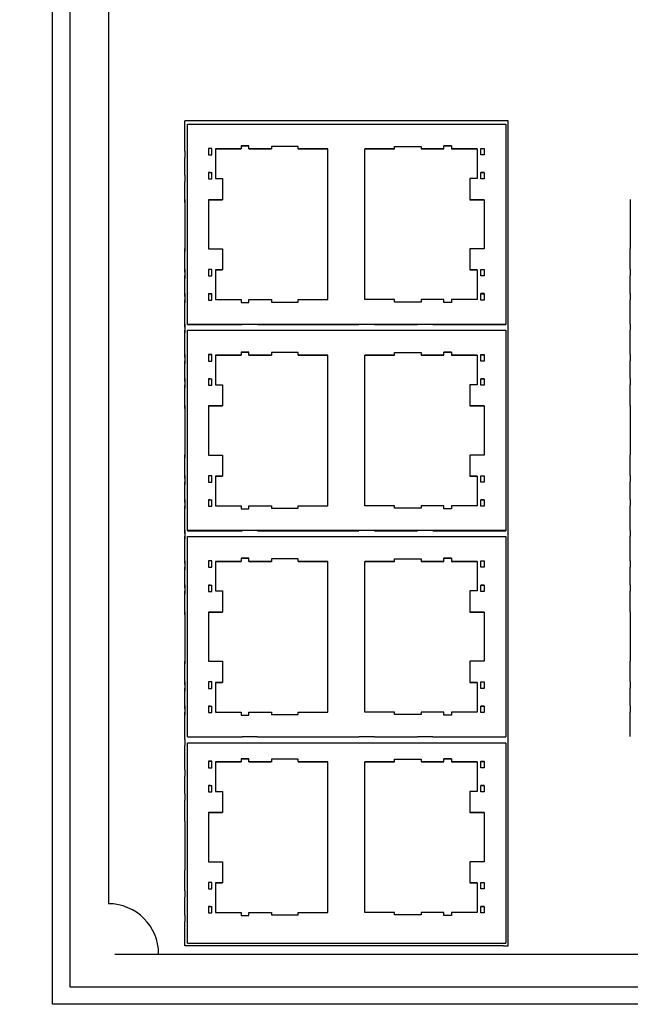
# Model space of a CAD drawing. Header units: inches. Extents: x 0 to 559, y 0 to 432.
# Tile 3 of 7: x 124 to 176, y 151 to 235. Entities that reach past the tile are written whole.
import ezdxf

# ---------------------------------------------------------------- set-up
doc = ezdxf.new("R2010")
doc.units = ezdxf.units.IN
doc.header["$LTSCALE"] = 10
doc.header["$MEASUREMENT"] = 0
doc.layers.add('DIMENSIONS', color=140, linetype='Continuous')
doc.dimstyles.get("Standard").update_dxf_attribs({"dimtxt": 6, "dimasz": 6, "dimexe": 2.5, "dimexo": 3.5, "dimgap": 1, "dimtad": 0, "dimtih": 1, "dimtoh": 1, "dimdec": 1, "dimzin": 0, "dimdsep": 46, "dimtxsty": 'Standard', "dimcen": 0, "dimadec": 0, "dimazin": 0, "dimtfac": 1, "dimtdec": 1, "dimtofl": 0, "dimtmove": 0, "dimatfit": 3, "dimfxl": 1, "dimtolj": 1, "dimtzin": 0, "dimarcsym": 0})

# ---------------------------------------------------------------- blocks, each defined once
blk = doc.blocks.new('*D28')
at = {"layer": 'DEFPOINTS', "color": 0, "transparency": 16777216}
for p in [(126.799, 285.683), (95.395, 150.683), (126.799, 150.683)]:
    blk.add_point(p, dxfattribs=at)
at = {"layer": 'DIMENSIONS', "color": 0, "lineweight": -2, "transparency": 16777216}
for p, q in [((123.299, 285.683), (92.895, 285.683)), ((95.395, 279.683), (95.395, 226.183)), ((95.395, 156.683), (95.395, 210.183)), ((123.299, 150.683), (92.895, 150.683))]:
    blk.add_line(p, q, dxfattribs=at)
at = {"layer": 'DIMENSIONS', "color": 0, "transparency": 16777216}
for points in [[(94.395, 279.683), (96.395, 279.683), (95.395, 285.683)], [(94.395, 156.683), (96.395, 156.683), (95.395, 150.683)]]:
    blk.add_solid(points, dxfattribs=at)
at = {"layer": 'DIMENSIONS', "color": 0, "transparency": 16777216, "char_height": 6, "attachment_point": 5}
for s, insert in [('\\A1;135.0', (95.395, 222.183)), ('\\A1;[5.31]', (95.395, 214.183))]:
    blk.add_mtext(s, dxfattribs=dict(at, insert=insert))

msp = doc.modelspace()

# ---------------------------------------------------------------- linework, layer by layer
for p, q in [((126.799, 150.683), (126.799, 285.683)), ((128.299, 285.683), (128.299, 152.183)), ((131.599, 277.083), (131.599, 159.283)), ((165.799, 226.203), (138.149, 226.203)), ((138.149, 223.613), (138.149, 226.203)), ((138.349, 225.935), (165.599, 225.935)), ((138.349, 223.305), (138.349, 225.935)), ((165.599, 225.935), (165.599, 208.805)), ((165.799, 155.683), (165.799, 226.203)), ((142.949, 224.07), (142.949, 223.81)), ((143.599, 224.07), (142.949, 224.07)), ((142.949, 224.07), (143.599, 224.07)), ((143.599, 223.81), (143.599, 224.07)), ((145.539, 224.025), (145.539, 223.81)), ((147.829, 224.025), (145.539, 224.025)), ((147.829, 223.81), (147.829, 224.025)), ((156.069, 224.025), (158.359, 224.025)), ((156.069, 223.81), (156.069, 224.025)), ((158.359, 224.025), (158.359, 223.81)), ((160.299, 224.07), (160.949, 224.07)), ((160.299, 223.81), (160.299, 224.07)), ((160.949, 224.07), (160.299, 224.07)), ((160.949, 224.07), (160.949, 223.81)), ((138.149, 223.613), (138.149, 223.073)), ((138.149, 221.553), (138.149, 223.073)), ((138.349, 223.844), (138.349, 223.845)), ((138.349, 221.785), (138.349, 223.305)), ((140.149, 223.85), (140.149, 223.305)), ((140.449, 223.85), (140.149, 223.85)), ((140.449, 223.849), (140.149, 223.849)), ((140.149, 223.305), (140.449, 223.305)), ((140.449, 223.305), (140.449, 223.85)), ((140.449, 223.85), (140.449, 223.85)), ((140.749, 223.81), (140.749, 221.28)), ((142.949, 223.81), (140.749, 223.81)), ((140.749, 223.81), (142.949, 223.81)), ((142.949, 223.81), (142.949, 223.81)), ((145.539, 223.81), (143.599, 223.81)), ((143.599, 223.81), (145.539, 223.81)), ((143.599, 223.81), (143.599, 223.81)), ((145.539, 223.81), (145.539, 223.81)), ((150.369, 223.81), (147.829, 223.81)), ((147.829, 223.81), (150.369, 223.81)), ((147.829, 223.81), (147.829, 223.81)), ((150.369, 210.93), (150.369, 223.81)), ((153.529, 223.81), (156.069, 223.81)), ((153.529, 210.93), (153.529, 223.81)), ((156.069, 223.81), (153.529, 223.81)), ((156.069, 223.81), (156.069, 223.81)), ((158.359, 223.81), (160.299, 223.81)), ((160.299, 223.81), (158.359, 223.81)), ((158.359, 223.81), (158.359, 223.81)), ((160.299, 223.81), (160.299, 223.81)), ((160.949, 223.81), (163.149, 223.81)), ((160.949, 223.81), (160.949, 223.81)), ((163.149, 223.81), (160.949, 223.81)), ((163.149, 223.81), (163.149, 221.28)), ((163.449, 223.305), (163.449, 223.85)), ((163.449, 223.85), (163.749, 223.85)), ((163.449, 223.85), (163.449, 223.85)), ((163.449, 223.849), (163.749, 223.849)), ((163.749, 223.305), (163.449, 223.305)), ((163.749, 223.85), (163.749, 223.305)), ((138.149, 221.553), (138.149, 221.013)), ((138.349, 221.785), (138.349, 221.785)), ((138.349, 221.785), (138.349, 221.784)), ((138.349, 221.785), (138.349, 221.785)), ((138.349, 221.245), (138.349, 221.784)), ((140.149, 221.785), (140.449, 221.785)), ((140.149, 221.785), (140.149, 221.24)), ((140.149, 221.785), (140.249, 221.785)), ((140.449, 221.24), (140.449, 221.785)), ((140.449, 221.785), (140.449, 221.785)), ((163.749, 221.785), (163.449, 221.785)), ((163.449, 221.24), (163.449, 221.785)), ((163.449, 221.785), (163.449, 221.785)), ((163.749, 221.785), (163.649, 221.785)), ((163.749, 221.785), (163.749, 221.24)), ((138.149, 219.238), (138.149, 221.013)), ((138.349, 219.47), (138.349, 221.245)), ((140.149, 221.24), (140.449, 221.24)), ((140.749, 221.28), (141.369, 221.28)), ((141.369, 221.28), (141.369, 219.47)), ((162.529, 221.28), (162.529, 219.47)), ((163.149, 221.28), (162.529, 221.28)), ((163.749, 221.24), (163.449, 221.24)), ((138.149, 219.491), (138.149, 215.291)), ((138.149, 219.238), (138.149, 215.038)), ((138.349, 219.47), (138.349, 219.47)), ((138.349, 215.27), (138.349, 219.47)), ((140.149, 219.47), (140.149, 215.27)), ((141.369, 219.47), (140.149, 219.47)), ((140.149, 219.47), (140.449, 219.47)), ((140.449, 219.47), (141.369, 219.47)), ((141.369, 219.47), (141.369, 219.47)), ((162.529, 219.47), (163.749, 219.47)), ((162.529, 219.47), (162.529, 219.47)), ((163.449, 219.47), (162.529, 219.47)), ((163.749, 219.47), (163.449, 219.47)), ((163.749, 219.47), (163.749, 215.27)), ((176.249, 219.491), (176.249, 215.291)), ((138.149, 213.516), (138.149, 215.291)), ((138.149, 213.263), (138.149, 215.038)), ((138.349, 213.495), (138.349, 215.27)), ((140.149, 215.27), (141.369, 215.27)), ((141.369, 215.27), (141.369, 213.46)), ((162.529, 215.27), (162.529, 213.46)), ((163.749, 215.27), (162.529, 215.27)), ((176.249, 213.516), (176.249, 215.291)), ((138.149, 213.516), (138.149, 212.976)), ((138.149, 213.263), (138.149, 212.723)), ((138.149, 211.456), (138.149, 212.976)), ((138.349, 213.494), (138.349, 213.495)), ((138.349, 212.955), (138.349, 213.494)), ((140.149, 213.5), (140.149, 212.955)), ((140.449, 213.5), (140.149, 213.5)), ((140.449, 213.499), (140.149, 213.499)), ((140.449, 212.955), (140.449, 213.5)), ((140.449, 213.5), (140.449, 213.5)), ((140.749, 213.46), (140.749, 210.93)), ((141.369, 213.46), (140.749, 213.46)), ((140.749, 213.46), (141.369, 213.46)), ((141.369, 213.46), (141.369, 213.46)), ((162.529, 213.46), (163.149, 213.46)), ((163.149, 213.46), (162.529, 213.46)), ((162.529, 213.46), (162.529, 213.46)), ((163.149, 213.46), (163.149, 210.93)), ((163.449, 212.955), (163.449, 213.5)), ((163.449, 213.5), (163.749, 213.5)), ((163.449, 213.5), (163.449, 213.5)), ((163.449, 213.499), (163.749, 213.499)), ((163.749, 213.5), (163.749, 212.955)), ((176.249, 213.516), (176.249, 212.976)), ((176.249, 211.456), (176.249, 212.976)), ((138.149, 211.203), (138.149, 212.723)), ((138.349, 211.435), (138.349, 212.955)), ((140.149, 212.955), (140.449, 212.955)), ((163.749, 212.955), (163.449, 212.955)), ((138.149, 211.456), (138.149, 210.916)), ((138.349, 211.435), (138.349, 211.435)), ((138.349, 211.435), (138.349, 211.434)), ((138.349, 211.435), (138.349, 211.435)), ((138.349, 210.895), (138.349, 211.434)), ((140.149, 211.435), (140.149, 210.89)), ((140.149, 211.435), (140.449, 211.435)), ((140.149, 211.435), (140.249, 211.435)), ((140.449, 210.89), (140.449, 211.435)), ((140.449, 211.435), (140.449, 211.435)), ((163.449, 210.89), (163.449, 211.435)), ((163.749, 211.435), (163.449, 211.435)), ((163.449, 211.435), (163.449, 211.435)), ((163.749, 211.435), (163.649, 211.435)), ((163.749, 211.435), (163.749, 210.89)), ((176.249, 211.456), (176.249, 210.916)), ((138.149, 211.203), (138.149, 210.663)), ((138.149, 208.826), (138.149, 210.916)), ((138.149, 208.573), (138.149, 210.663)), ((138.349, 208.805), (138.349, 210.895)), ((140.149, 210.89), (140.449, 210.89)), ((140.749, 210.93), (142.949, 210.93)), ((142.949, 210.93), (142.949, 210.67)), ((142.949, 210.67), (143.599, 210.67)), ((143.599, 210.93), (145.539, 210.93)), ((143.599, 210.67), (143.599, 210.93)), ((145.539, 210.93), (145.539, 210.715)), ((145.539, 210.715), (147.829, 210.715)), ((147.829, 210.93), (150.369, 210.93)), ((147.829, 210.715), (147.829, 210.93)), ((156.069, 210.93), (153.529, 210.93)), ((156.069, 210.715), (156.069, 210.93)), ((158.359, 210.715), (156.069, 210.715)), ((158.359, 210.93), (158.359, 210.715)), ((160.299, 210.93), (158.359, 210.93)), ((160.299, 210.67), (160.299, 210.93)), ((160.949, 210.67), (160.299, 210.67)), ((160.949, 210.93), (160.949, 210.67)), ((163.149, 210.93), (160.949, 210.93)), ((163.749, 210.89), (163.449, 210.89)), ((176.249, 208.826), (176.249, 210.916)), ((138.149, 208.826), (138.149, 208.326)), ((165.599, 208.805), (138.349, 208.805)), ((138.349, 208.805), (138.349, 208.804)), ((138.349, 208.8), (143.034, 208.8)), ((144.364, 208.805), (143.034, 208.805)), ((144.364, 208.8), (153.034, 208.8)), ((154.364, 208.805), (153.034, 208.805)), ((154.364, 208.8), (158.034, 208.8)), ((159.364, 208.805), (158.034, 208.805)), ((159.364, 208.8), (165.599, 208.8)), ((165.599, 208.805), (165.599, 208.8)), ((176.249, 208.826), (176.249, 208.326)), ((138.149, 208.573), (138.149, 208.073)), ((138.149, 206.236), (138.149, 208.326)), ((138.149, 205.983), (138.149, 208.073)), ((138.349, 206.215), (138.349, 208.305)), ((138.349, 208.305), (165.599, 208.305)), ((165.599, 208.305), (165.599, 191.175)), ((176.249, 206.236), (176.249, 208.326)), ((138.149, 206.236), (138.149, 205.696)), ((142.949, 206.44), (142.949, 206.18)), ((143.599, 206.44), (142.949, 206.44)), ((142.949, 206.44), (143.599, 206.44)), ((143.599, 206.18), (143.599, 206.44)), ((145.539, 206.395), (145.539, 206.18)), ((147.829, 206.395), (145.539, 206.395)), ((147.829, 206.18), (147.829, 206.395)), ((156.069, 206.395), (158.359, 206.395)), ((156.069, 206.18), (156.069, 206.395)), ((158.359, 206.395), (158.359, 206.18)), ((160.299, 206.44), (160.949, 206.44)), ((160.299, 206.18), (160.299, 206.44)), ((160.949, 206.44), (160.299, 206.44)), ((160.949, 206.44), (160.949, 206.18)), ((176.249, 206.236), (176.249, 205.696)), ((138.149, 205.983), (138.149, 205.443)), ((138.149, 204.176), (138.149, 205.696)), ((138.149, 203.923), (138.149, 205.443)), ((138.349, 206.214), (138.349, 206.215)), ((138.349, 205.675), (138.349, 206.214)), ((138.349, 204.155), (138.349, 205.675)), ((140.149, 206.22), (140.149, 205.675)), ((140.449, 206.22), (140.149, 206.22)), ((140.449, 206.219), (140.149, 206.219)), ((140.149, 205.675), (140.449, 205.675)), ((140.449, 205.675), (140.449, 206.22)), ((140.449, 206.22), (140.449, 206.22)), ((140.749, 206.18), (140.749, 203.65)), ((142.949, 206.18), (140.749, 206.18)), ((140.749, 206.18), (142.949, 206.18)), ((142.949, 206.18), (142.949, 206.18)), ((145.539, 206.18), (143.599, 206.18)), ((143.599, 206.18), (145.539, 206.18)), ((143.599, 206.18), (143.599, 206.18)), ((145.539, 206.18), (145.539, 206.18)), ((150.369, 206.18), (147.829, 206.18)), ((147.829, 206.18), (150.369, 206.18)), ((147.829, 206.18), (147.829, 206.18)), ((150.369, 193.3), (150.369, 206.18)), ((153.529, 206.18), (156.069, 206.18)), ((153.529, 193.3), (153.529, 206.18)), ((156.069, 206.18), (153.529, 206.18)), ((156.069, 206.18), (156.069, 206.18)), ((158.359, 206.18), (160.299, 206.18)), ((160.299, 206.18), (158.359, 206.18)), ((158.359, 206.18), (158.359, 206.18)), ((160.299, 206.18), (160.299, 206.18)), ((160.949, 206.18), (163.149, 206.18)), ((160.949, 206.18), (160.949, 206.18)), ((163.149, 206.18), (160.949, 206.18)), ((163.149, 206.18), (163.149, 203.65)), ((163.449, 205.675), (163.449, 206.22)), ((163.449, 206.22), (163.749, 206.22)), ((163.449, 206.22), (163.449, 206.22)), ((163.449, 206.219), (163.749, 206.219)), ((163.749, 205.675), (163.449, 205.675)), ((163.749, 206.22), (163.749, 205.675)), ((176.249, 204.176), (176.249, 205.696)), ((138.149, 204.176), (138.149, 203.636)), ((138.149, 203.923), (138.149, 203.383)), ((138.349, 204.155), (138.349, 204.155)), ((138.349, 204.155), (138.349, 204.154)), ((138.349, 204.155), (138.349, 204.155)), ((138.349, 203.615), (138.349, 204.154)), ((140.149, 204.155), (140.449, 204.155)), ((140.149, 204.155), (140.149, 203.61)), ((140.149, 204.155), (140.249, 204.155)), ((140.449, 203.61), (140.449, 204.155)), ((140.449, 204.155), (140.449, 204.155)), ((163.749, 204.155), (163.449, 204.155)), ((163.449, 203.61), (163.449, 204.155)), ((163.449, 204.155), (163.449, 204.155)), ((163.749, 204.155), (163.649, 204.155)), ((163.749, 204.155), (163.749, 203.61)), ((176.249, 204.176), (176.249, 203.636)), ((138.149, 201.861), (138.149, 203.636)), ((138.149, 201.608), (138.149, 203.383)), ((138.349, 201.84), (138.349, 203.615)), ((140.149, 203.61), (140.449, 203.61)), ((140.749, 203.65), (141.369, 203.65)), ((141.369, 203.65), (141.369, 201.84)), ((162.529, 203.65), (162.529, 201.84)), ((163.149, 203.65), (162.529, 203.65)), ((163.749, 203.61), (163.449, 203.61)), ((176.249, 201.861), (176.249, 203.636)), ((138.149, 201.861), (138.149, 197.661)), ((138.149, 201.608), (138.149, 197.408)), ((138.349, 201.84), (138.349, 201.84)), ((138.349, 197.64), (138.349, 201.84)), ((140.149, 201.84), (140.149, 197.64)), ((141.369, 201.84), (140.149, 201.84)), ((140.149, 201.84), (140.449, 201.84)), ((140.449, 201.84), (141.369, 201.84)), ((141.369, 201.84), (141.369, 201.84)), ((162.529, 201.84), (163.749, 201.84)), ((162.529, 201.84), (162.529, 201.84)), ((163.449, 201.84), (162.529, 201.84)), ((163.749, 201.84), (163.449, 201.84)), ((163.749, 201.84), (163.749, 197.64)), ((176.249, 201.861), (176.249, 197.661)), ((138.149, 195.886), (138.149, 197.661)), ((138.149, 195.633), (138.149, 197.408)), ((138.349, 195.865), (138.349, 197.64)), ((140.149, 197.64), (141.369, 197.64)), ((141.369, 197.64), (141.369, 195.83)), ((162.529, 197.64), (162.529, 195.83)), ((163.749, 197.64), (162.529, 197.64)), ((176.249, 195.886), (176.249, 197.661)), ((138.149, 195.886), (138.149, 195.346)), ((138.149, 195.633), (138.149, 195.093)), ((138.149, 193.826), (138.149, 195.346)), ((138.349, 195.864), (138.349, 195.865)), ((138.349, 195.325), (138.349, 195.864)), ((138.349, 193.805), (138.349, 195.325)), ((140.149, 195.87), (140.149, 195.325)), ((140.449, 195.87), (140.149, 195.87)), ((140.449, 195.869), (140.149, 195.869)), ((140.149, 195.325), (140.449, 195.325)), ((140.449, 195.325), (140.449, 195.87)), ((140.449, 195.87), (140.449, 195.87)), ((140.749, 195.83), (140.749, 193.3)), ((141.369, 195.83), (140.749, 195.83)), ((140.749, 195.83), (141.369, 195.83)), ((141.369, 195.83), (141.369, 195.83)), ((162.529, 195.83), (163.149, 195.83)), ((163.149, 195.83), (162.529, 195.83)), ((162.529, 195.83), (162.529, 195.83)), ((163.149, 195.83), (163.149, 193.3)), ((163.449, 195.325), (163.449, 195.87)), ((163.449, 195.87), (163.749, 195.87)), ((163.449, 195.87), (163.449, 195.87)), ((163.449, 195.869), (163.749, 195.869)), ((163.749, 195.325), (163.449, 195.325)), ((163.749, 195.87), (163.749, 195.325)), ((176.249, 195.886), (176.249, 195.346)), ((176.249, 193.826), (176.249, 195.346)), ((138.149, 193.573), (138.149, 195.093)), ((138.149, 193.826), (138.149, 193.286)), ((138.349, 193.805), (138.349, 193.805)), ((138.349, 193.805), (138.349, 193.804)), ((138.349, 193.805), (138.349, 193.805)), ((138.349, 193.265), (138.349, 193.804)), ((140.149, 193.805), (140.149, 193.26)), ((140.149, 193.805), (140.449, 193.805)), ((140.149, 193.805), (140.249, 193.805)), ((140.449, 193.26), (140.449, 193.805)), ((140.449, 193.805), (140.449, 193.805)), ((163.449, 193.26), (163.449, 193.805)), ((163.749, 193.805), (163.449, 193.805)), ((163.449, 193.805), (163.449, 193.805)), ((163.749, 193.805), (163.649, 193.805)), ((163.749, 193.805), (163.749, 193.26)), ((176.249, 193.826), (176.249, 193.286)), ((138.149, 193.573), (138.149, 193.033)), ((138.149, 191.196), (138.149, 193.286)), ((138.149, 190.943), (138.149, 193.033)), ((138.349, 191.175), (138.349, 193.265)), ((140.149, 193.26), (140.449, 193.26)), ((140.749, 193.3), (142.949, 193.3)), ((142.949, 193.3), (142.949, 193.04)), ((142.949, 193.04), (143.599, 193.04)), ((143.599, 193.3), (145.539, 193.3)), ((143.599, 193.04), (143.599, 193.3)), ((145.539, 193.3), (145.539, 193.085)), ((145.539, 193.085), (147.829, 193.085)), ((147.829, 193.3), (150.369, 193.3)), ((147.829, 193.085), (147.829, 193.3)), ((156.069, 193.3), (153.529, 193.3)), ((156.069, 193.085), (156.069, 193.3)), ((158.359, 193.085), (156.069, 193.085)), ((158.359, 193.3), (158.359, 193.085)), ((160.299, 193.3), (158.359, 193.3)), ((160.299, 193.04), (160.299, 193.3)), ((160.949, 193.04), (160.299, 193.04)), ((160.949, 193.3), (160.949, 193.04)), ((163.149, 193.3), (160.949, 193.3)), ((163.749, 193.26), (163.449, 193.26)), ((176.249, 191.196), (176.249, 193.286)), ((138.149, 191.196), (138.149, 190.696)), ((138.349, 191.175), (138.349, 191.174)), ((165.599, 191.175), (138.349, 191.175)), ((138.349, 191.17), (143.034, 191.17)), ((144.364, 191.175), (143.034, 191.175)), ((144.364, 191.17), (153.034, 191.17)), ((154.364, 191.175), (153.034, 191.175)), ((154.364, 191.17), (158.034, 191.17)), ((159.364, 191.175), (158.034, 191.175)), ((159.364, 191.17), (165.599, 191.17)), ((165.599, 191.175), (165.599, 191.17)), ((176.249, 191.196), (176.249, 190.696)), ((138.149, 190.943), (138.149, 190.443)), ((138.149, 188.606), (138.149, 190.696)), ((138.149, 188.353), (138.149, 190.443)), ((138.349, 188.585), (138.349, 190.675)), ((138.349, 190.675), (165.599, 190.675)), ((165.599, 190.675), (165.599, 173.545)), ((176.249, 188.606), (176.249, 190.696)), ((138.149, 188.606), (138.149, 188.066)), ((138.349, 188.584), (138.349, 188.585)), ((138.349, 188.045), (138.349, 188.584)), ((140.149, 188.59), (140.149, 188.045)), ((140.449, 188.59), (140.149, 188.59)), ((140.449, 188.589), (140.149, 188.589)), ((140.449, 188.045), (140.449, 188.59)), ((140.449, 188.59), (140.449, 188.59)), ((140.749, 188.55), (140.749, 186.02)), ((142.949, 188.55), (140.749, 188.55)), ((140.749, 188.55), (142.949, 188.55)), ((142.949, 188.81), (142.949, 188.55)), ((143.599, 188.81), (142.949, 188.81)), ((142.949, 188.81), (143.599, 188.81)), ((142.949, 188.55), (142.949, 188.55)), ((143.599, 188.55), (143.599, 188.81)), ((145.539, 188.55), (143.599, 188.55)), ((143.599, 188.55), (145.539, 188.55)), ((143.599, 188.55), (143.599, 188.55)), ((145.539, 188.765), (145.539, 188.55)), ((147.829, 188.765), (145.539, 188.765)), ((145.539, 188.55), (145.539, 188.55)), ((147.829, 188.55), (147.829, 188.765)), ((150.369, 188.55), (147.829, 188.55)), ((147.829, 188.55), (150.369, 188.55)), ((147.829, 188.55), (147.829, 188.55)), ((150.369, 175.67), (150.369, 188.55)), ((153.529, 188.55), (156.069, 188.55)), ((153.529, 175.67), (153.529, 188.55)), ((156.069, 188.55), (153.529, 188.55)), ((156.069, 188.765), (158.359, 188.765)), ((156.069, 188.55), (156.069, 188.765)), ((156.069, 188.55), (156.069, 188.55)), ((158.359, 188.765), (158.359, 188.55)), ((158.359, 188.55), (160.299, 188.55)), ((160.299, 188.55), (158.359, 188.55)), ((158.359, 188.55), (158.359, 188.55)), ((160.299, 188.81), (160.949, 188.81)), ((160.299, 188.55), (160.299, 188.81)), ((160.949, 188.81), (160.299, 188.81)), ((160.299, 188.55), (160.299, 188.55)), ((160.949, 188.81), (160.949, 188.55)), ((160.949, 188.55), (163.149, 188.55)), ((160.949, 188.55), (160.949, 188.55)), ((163.149, 188.55), (160.949, 188.55)), ((163.149, 188.55), (163.149, 186.02)), ((163.449, 188.045), (163.449, 188.59)), ((163.449, 188.59), (163.749, 188.59)), ((163.449, 188.59), (163.449, 188.59)), ((163.449, 188.589), (163.749, 188.589)), ((163.749, 188.59), (163.749, 188.045)), ((176.249, 188.606), (176.249, 188.066)), ((138.149, 188.353), (138.149, 187.813)), ((138.149, 186.546), (138.149, 188.066)), ((138.149, 186.293), (138.149, 187.813)), ((138.349, 186.525), (138.349, 188.045)), ((140.149, 188.045), (140.449, 188.045)), ((163.749, 188.045), (163.449, 188.045)), ((176.249, 186.546), (176.249, 188.066)), ((138.149, 186.546), (138.149, 186.006)), ((138.149, 186.293), (138.149, 185.753)), ((138.349, 186.525), (138.349, 186.525)), ((138.349, 186.525), (138.349, 186.524)), ((138.349, 186.525), (138.349, 186.525)), ((138.349, 185.985), (138.349, 186.524)), ((140.149, 186.525), (140.449, 186.525)), ((140.149, 186.525), (140.149, 185.98)), ((140.149, 186.525), (140.249, 186.525)), ((140.449, 185.98), (140.449, 186.525)), ((140.449, 186.525), (140.449, 186.525)), ((163.749, 186.525), (163.449, 186.525)), ((163.449, 185.98), (163.449, 186.525)), ((163.449, 186.525), (163.449, 186.525)), ((163.749, 186.525), (163.649, 186.525)), ((163.749, 186.525), (163.749, 185.98)), ((176.249, 186.546), (176.249, 186.006)), ((138.149, 184.231), (138.149, 186.006)), ((138.149, 183.978), (138.149, 185.753)), ((138.349, 184.21), (138.349, 185.985)), ((140.149, 185.98), (140.449, 185.98)), ((140.749, 186.02), (141.369, 186.02)), ((141.369, 186.02), (141.369, 184.21)), ((162.529, 186.02), (162.529, 184.21)), ((163.149, 186.02), (162.529, 186.02)), ((163.749, 185.98), (163.449, 185.98)), ((176.249, 184.231), (176.249, 186.006)), ((138.149, 184.231), (138.149, 180.031)), ((138.149, 183.978), (138.149, 179.778)), ((138.349, 184.21), (138.349, 184.21)), ((138.349, 180.01), (138.349, 184.21)), ((140.149, 184.21), (140.149, 180.01)), ((141.369, 184.21), (140.149, 184.21)), ((140.149, 184.21), (140.449, 184.21)), ((140.449, 184.21), (141.369, 184.21)), ((141.369, 184.21), (141.369, 184.21)), ((162.529, 184.21), (163.749, 184.21)), ((162.529, 184.21), (162.529, 184.21)), ((163.449, 184.21), (162.529, 184.21)), ((163.749, 184.21), (163.449, 184.21)), ((163.749, 184.21), (163.749, 180.01)), ((176.249, 184.231), (176.249, 180.031)), ((138.149, 178.256), (138.149, 180.031)), ((138.149, 178.003), (138.149, 179.778)), ((138.349, 178.235), (138.349, 180.01)), ((140.149, 180.01), (141.369, 180.01)), ((141.369, 180.01), (141.369, 178.2)), ((162.529, 180.01), (162.529, 178.2)), ((163.749, 180.01), (162.529, 180.01)), ((176.249, 178.256), (176.249, 180.031)), ((138.149, 178.256), (138.149, 177.716)), ((138.149, 178.003), (138.149, 177.463)), ((138.149, 176.196), (138.149, 177.716)), ((138.349, 177.695), (138.349, 178.234)), ((138.349, 178.02), (138.349, 178.02)), ((138.349, 176.175), (138.349, 177.695)), ((140.149, 178.24), (140.149, 177.695)), ((140.449, 178.24), (140.149, 178.24)), ((140.449, 178.239), (140.149, 178.239)), ((140.149, 177.695), (140.449, 177.695)), ((140.449, 177.695), (140.449, 178.24)), ((140.449, 178.24), (140.449, 178.24)), ((140.749, 178.2), (140.749, 175.67)), ((141.369, 178.2), (140.749, 178.2)), ((140.749, 178.2), (141.369, 178.2)), ((141.369, 178.2), (141.369, 178.2)), ((162.529, 178.2), (163.149, 178.2)), ((163.149, 178.2), (162.529, 178.2)), ((162.529, 178.2), (162.529, 178.2)), ((163.149, 178.2), (163.149, 175.67)), ((163.449, 177.695), (163.449, 178.24)), ((163.449, 178.24), (163.749, 178.24)), ((163.449, 178.24), (163.449, 178.24)), ((163.449, 178.239), (163.749, 178.239)), ((163.749, 177.695), (163.449, 177.695)), ((163.749, 178.24), (163.749, 177.695)), ((176.249, 178.256), (176.249, 177.716)), ((176.249, 176.196), (176.249, 177.716)), ((138.149, 175.943), (138.149, 177.463)), ((138.149, 176.196), (138.149, 175.656)), ((138.149, 175.943), (138.149, 175.403)), ((138.349, 175.635), (138.349, 176.174)), ((138.349, 175.96), (138.349, 175.96)), ((138.349, 175.96), (138.349, 175.96)), ((138.349, 175.96), (138.349, 175.96)), ((140.149, 176.175), (140.149, 175.63)), ((140.149, 176.175), (140.449, 176.175)), ((140.149, 176.175), (140.249, 176.175)), ((140.449, 175.63), (140.449, 176.175)), ((140.449, 176.175), (140.449, 176.175)), ((163.449, 175.63), (163.449, 176.175)), ((163.749, 176.175), (163.449, 176.175)), ((163.449, 176.175), (163.449, 176.175)), ((163.749, 176.175), (163.649, 176.175)), ((163.749, 176.175), (163.749, 175.63)), ((176.249, 176.196), (176.249, 175.656)), ((138.149, 173.566), (138.149, 175.656)), ((138.149, 173.313), (138.149, 175.403)), ((138.349, 173.545), (138.349, 175.635)), ((140.149, 175.63), (140.449, 175.63)), ((140.749, 175.67), (142.949, 175.67)), ((142.949, 175.67), (142.949, 175.41)), ((142.949, 175.41), (143.599, 175.41)), ((143.599, 175.67), (145.539, 175.67)), ((143.599, 175.41), (143.599, 175.67)), ((145.539, 175.67), (145.539, 175.455)), ((145.539, 175.455), (147.829, 175.455)), ((147.829, 175.67), (150.369, 175.67)), ((147.829, 175.455), (147.829, 175.67)), ((156.069, 175.67), (153.529, 175.67)), ((156.069, 175.455), (156.069, 175.67)), ((158.359, 175.455), (156.069, 175.455)), ((158.359, 175.67), (158.359, 175.455)), ((160.299, 175.67), (158.359, 175.67)), ((160.299, 175.41), (160.299, 175.67)), ((160.949, 175.41), (160.299, 175.41)), ((160.949, 175.67), (160.949, 175.41)), ((163.149, 175.67), (160.949, 175.67)), ((163.749, 175.63), (163.449, 175.63)), ((176.249, 173.566), (176.249, 175.656)), ((138.349, 173.54), (143.034, 173.54)), ((144.364, 173.545), (143.034, 173.545)), ((144.364, 173.54), (153.034, 173.54)), ((154.364, 173.545), (153.034, 173.545)), ((154.364, 173.54), (158.034, 173.54)), ((159.364, 173.545), (158.034, 173.545)), ((159.364, 173.54), (165.599, 173.54)), ((138.149, 173.313), (138.149, 172.813)), ((138.149, 170.723), (138.149, 172.813)), ((138.349, 173.04), (165.599, 173.04)), ((138.349, 155.91), (138.349, 173.04)), ((165.599, 173.04), (165.599, 155.91)), ((140.149, 171.455), (140.149, 170.91)), ((140.449, 171.455), (140.149, 171.455)), ((140.449, 171.454), (140.149, 171.454)), ((140.149, 170.91), (140.449, 170.91)), ((140.449, 170.91), (140.449, 171.455)), ((140.449, 171.455), (140.449, 171.455)), ((140.749, 171.415), (140.749, 168.885)), ((142.949, 171.415), (140.749, 171.415)), ((140.749, 171.415), (142.949, 171.415)), ((142.949, 171.675), (142.949, 171.415)), ((143.599, 171.675), (142.949, 171.675)), ((142.949, 171.675), (143.599, 171.675)), ((142.949, 171.415), (142.949, 171.415)), ((143.599, 171.415), (143.599, 171.675)), ((145.539, 171.415), (143.599, 171.415)), ((143.599, 171.415), (145.539, 171.415)), ((143.599, 171.415), (143.599, 171.415)), ((145.539, 171.63), (145.539, 171.415)), ((147.829, 171.63), (145.539, 171.63)), ((145.539, 171.415), (145.539, 171.415)), ((147.829, 171.415), (147.829, 171.63)), ((150.369, 171.415), (147.829, 171.415)), ((147.829, 171.415), (150.369, 171.415)), ((147.829, 171.415), (147.829, 171.415)), ((150.369, 158.535), (150.369, 171.415)), ((153.529, 171.415), (156.069, 171.415)), ((153.529, 158.535), (153.529, 171.415)), ((156.069, 171.415), (153.529, 171.415)), ((156.069, 171.63), (158.359, 171.63)), ((156.069, 171.415), (156.069, 171.63)), ((156.069, 171.415), (156.069, 171.415)), ((158.359, 171.63), (158.359, 171.415)), ((158.359, 171.415), (160.299, 171.415)), ((160.299, 171.415), (158.359, 171.415)), ((158.359, 171.415), (158.359, 171.415)), ((160.299, 171.675), (160.949, 171.675)), ((160.299, 171.415), (160.299, 171.675)), ((160.949, 171.675), (160.299, 171.675)), ((160.299, 171.415), (160.299, 171.415)), ((160.949, 171.675), (160.949, 171.415)), ((160.949, 171.415), (163.149, 171.415)), ((160.949, 171.415), (160.949, 171.415)), ((163.149, 171.415), (160.949, 171.415)), ((163.149, 171.415), (163.149, 168.885)), ((163.449, 170.91), (163.449, 171.455)), ((163.449, 171.455), (163.749, 171.455)), ((163.449, 171.455), (163.449, 171.455)), ((163.449, 171.454), (163.749, 171.454)), ((163.749, 170.91), (163.449, 170.91)), ((163.749, 171.455), (163.749, 170.91)), ((138.149, 170.723), (138.149, 170.183)), ((138.149, 168.663), (138.149, 170.183)), ((140.149, 169.39), (140.449, 169.39)), ((140.149, 169.39), (140.149, 168.845)), ((140.149, 169.39), (140.249, 169.39)), ((140.449, 168.845), (140.449, 169.39)), ((140.449, 169.39), (140.449, 169.39)), ((163.749, 169.39), (163.449, 169.39)), ((163.449, 168.845), (163.449, 169.39)), ((163.449, 169.39), (163.449, 169.39)), ((163.749, 169.39), (163.649, 169.39)), ((163.749, 169.39), (163.749, 168.845)), ((138.149, 168.663), (138.149, 168.123)), ((140.149, 168.845), (140.449, 168.845)), ((140.749, 168.885), (141.369, 168.885)), ((141.369, 168.885), (141.369, 167.075)), ((162.529, 168.885), (162.529, 167.075)), ((163.149, 168.885), (162.529, 168.885)), ((163.749, 168.845), (163.449, 168.845)), ((138.149, 166.348), (138.149, 168.123)), ((140.149, 167.075), (140.149, 162.875)), ((141.369, 167.075), (140.149, 167.075)), ((140.149, 167.075), (140.449, 167.075)), ((140.449, 167.075), (141.369, 167.075)), ((141.369, 167.075), (141.369, 167.075)), ((162.529, 167.075), (163.749, 167.075)), ((162.529, 167.075), (162.529, 167.075)), ((163.449, 167.075), (162.529, 167.075)), ((163.749, 167.075), (163.449, 167.075)), ((163.749, 167.075), (163.749, 162.875)), ((138.149, 166.348), (138.149, 162.148)), ((140.149, 162.875), (141.369, 162.875)), ((141.369, 162.875), (141.369, 161.065)), ((162.529, 162.875), (162.529, 161.065)), ((163.749, 162.875), (162.529, 162.875)), ((138.149, 160.373), (138.149, 162.148)), ((140.149, 161.105), (140.149, 160.56)), ((140.449, 161.105), (140.149, 161.105)), ((140.449, 161.104), (140.149, 161.104)), ((140.449, 160.56), (140.449, 161.105)), ((140.449, 161.105), (140.449, 161.105)), ((140.749, 161.065), (140.749, 158.535)), ((141.369, 161.065), (140.749, 161.065)), ((140.749, 161.065), (141.369, 161.065)), ((141.369, 161.065), (141.369, 161.065)), ((162.529, 161.065), (163.149, 161.065)), ((163.149, 161.065), (162.529, 161.065)), ((162.529, 161.065), (162.529, 161.065)), ((163.149, 161.065), (163.149, 158.535)), ((163.449, 160.56), (163.449, 161.105)), ((163.449, 161.105), (163.749, 161.105)), ((163.449, 161.105), (163.449, 161.105)), ((163.449, 161.104), (163.749, 161.104)), ((163.749, 161.105), (163.749, 160.56)), ((138.149, 160.373), (138.149, 159.833)), ((140.149, 160.56), (140.449, 160.56)), ((163.749, 160.56), (163.449, 160.56)), ((138.149, 158.313), (138.149, 159.833)), ((138.149, 158.313), (138.149, 157.773)), ((140.149, 159.04), (140.149, 158.495)), ((140.149, 159.04), (140.449, 159.04)), ((140.149, 159.04), (140.249, 159.04)), ((140.149, 158.495), (140.449, 158.495)), ((140.449, 158.495), (140.449, 159.04)), ((140.449, 159.04), (140.449, 159.04)), ((140.749, 158.535), (142.949, 158.535)), ((142.949, 158.535), (142.949, 158.275)), ((142.949, 158.275), (143.599, 158.275)), ((143.599, 158.535), (145.539, 158.535)), ((143.599, 158.275), (143.599, 158.535)), ((145.539, 158.535), (145.539, 158.32)), ((145.539, 158.32), (147.829, 158.32)), ((147.829, 158.535), (150.369, 158.535)), ((147.829, 158.32), (147.829, 158.535)), ((156.069, 158.535), (153.529, 158.535)), ((156.069, 158.32), (156.069, 158.535)), ((158.359, 158.32), (156.069, 158.32)), ((158.359, 158.535), (158.359, 158.32)), ((160.299, 158.535), (158.359, 158.535)), ((160.299, 158.275), (160.299, 158.535)), ((160.949, 158.275), (160.299, 158.275)), ((160.949, 158.535), (160.949, 158.275)), ((163.149, 158.535), (160.949, 158.535)), ((163.449, 158.495), (163.449, 159.04)), ((163.749, 159.04), (163.449, 159.04)), ((163.449, 159.04), (163.449, 159.04)), ((163.749, 158.495), (163.449, 158.495)), ((163.749, 159.04), (163.649, 159.04)), ((163.749, 159.04), (163.749, 158.495)), ((138.149, 155.683), (138.149, 157.773)), ((138.349, 155.91), (165.599, 155.91)), ((132.149, 154.983), (208.949, 154.983)), ((165.399, 155.683), (138.149, 155.683)), ((165.399, 155.683), (165.799, 155.683)), ((128.299, 152.183), (212.299, 152.183)), ((214.799, 150.683), (126.799, 150.683))]:
    msp.add_line(p, q)
at = {"flags": 128}
for points in [[(140.292, 221.784), (140.274, 221.784), (140.256, 221.784), (140.237, 221.784), (140.219, 221.784), (140.202, 221.784), (140.184, 221.784), (140.166, 221.784), (140.149, 221.784)], [(163.605, 221.784), (163.624, 221.784), (163.642, 221.784), (163.66, 221.784), (163.678, 221.784), (163.696, 221.784), (163.714, 221.784), (163.731, 221.784), (163.749, 221.784)], [(140.292, 211.434), (140.274, 211.434), (140.256, 211.434), (140.237, 211.434), (140.219, 211.434), (140.202, 211.434), (140.184, 211.434), (140.166, 211.434), (140.149, 211.434)], [(163.605, 211.434), (163.624, 211.434), (163.642, 211.434), (163.66, 211.434), (163.678, 211.434), (163.696, 211.434), (163.714, 211.434), (163.731, 211.434), (163.749, 211.434)], [(140.292, 204.154), (140.274, 204.154), (140.256, 204.154), (140.237, 204.154), (140.219, 204.154), (140.202, 204.154), (140.184, 204.154), (140.166, 204.154), (140.149, 204.154)], [(163.605, 204.154), (163.624, 204.154), (163.642, 204.154), (163.66, 204.154), (163.678, 204.154), (163.696, 204.154), (163.714, 204.154), (163.731, 204.154), (163.749, 204.154)], [(140.292, 193.804), (140.274, 193.804), (140.256, 193.804), (140.237, 193.804), (140.219, 193.804), (140.202, 193.804), (140.184, 193.804), (140.166, 193.804), (140.149, 193.804)], [(163.605, 193.804), (163.624, 193.804), (163.642, 193.804), (163.66, 193.804), (163.678, 193.804), (163.696, 193.804), (163.714, 193.804), (163.731, 193.804), (163.749, 193.804)], [(140.292, 186.524), (140.274, 186.524), (140.256, 186.524), (140.237, 186.524), (140.219, 186.524), (140.202, 186.524), (140.184, 186.524), (140.166, 186.524), (140.149, 186.524)], [(163.605, 186.524), (163.624, 186.524), (163.642, 186.524), (163.66, 186.524), (163.678, 186.524), (163.696, 186.524), (163.714, 186.524), (163.731, 186.524), (163.749, 186.524)], [(140.292, 176.174), (140.274, 176.174), (140.256, 176.174), (140.237, 176.174), (140.219, 176.174), (140.202, 176.174), (140.184, 176.174), (140.166, 176.174), (140.149, 176.174)], [(163.605, 176.174), (163.624, 176.174), (163.642, 176.174), (163.66, 176.174), (163.678, 176.174), (163.696, 176.174), (163.714, 176.174), (163.731, 176.174), (163.749, 176.174)], [(140.292, 169.39), (140.274, 169.39), (140.256, 169.39), (140.237, 169.39), (140.219, 169.39), (140.202, 169.39), (140.184, 169.39), (140.166, 169.39), (140.149, 169.39)], [(163.605, 169.39), (163.624, 169.39), (163.642, 169.39), (163.66, 169.39), (163.678, 169.39), (163.696, 169.39), (163.714, 169.39), (163.731, 169.39), (163.749, 169.39)], [(140.292, 159.04), (140.274, 159.04), (140.256, 159.04), (140.237, 159.04), (140.219, 159.04), (140.202, 159.04), (140.184, 159.04), (140.166, 159.04), (140.149, 159.04)], [(163.605, 159.04), (163.624, 159.04), (163.642, 159.04), (163.66, 159.04), (163.678, 159.04), (163.696, 159.04), (163.714, 159.04), (163.731, 159.04), (163.749, 159.04)]]:
    msp.add_lwpolyline(points, dxfattribs=at)
for centre, radius, start, end in [((140.161, 281.93), 60.146, 269.98865, 270.08392), ((140.316, 316.95), 95.166, 269.98573, 270.07982), ((163.581, 316.95), 95.166, 269.92018, 270.01427), ((163.737, 281.93), 60.146, 269.91608, 270.01135), ((140.161, 271.58), 60.146, 269.98865, 270.08392), ((140.316, 306.6), 95.166, 269.98573, 270.07982), ((163.581, 306.6), 95.166, 269.92018, 270.01427), ((163.737, 271.58), 60.146, 269.91608, 270.01135), ((140.161, 264.3), 60.146, 269.98865, 270.08392), ((140.316, 299.32), 95.166, 269.98573, 270.07982), ((163.581, 299.32), 95.166, 269.92018, 270.01427), ((163.737, 264.3), 60.146, 269.91608, 270.01135), ((140.161, 253.95), 60.146, 269.98865, 270.08392), ((140.316, 288.97), 95.166, 269.98573, 270.07982), ((163.581, 288.97), 95.166, 269.92018, 270.01427), ((163.737, 253.95), 60.146, 269.91608, 270.01135), ((140.161, 246.67), 60.146, 269.98865, 270.08392), ((140.316, 281.69), 95.166, 269.98573, 270.07982), ((163.581, 281.69), 95.166, 269.92018, 270.01427), ((163.737, 246.67), 60.146, 269.91608, 270.01135), ((140.161, 236.32), 60.146, 269.98865, 270.08392), ((140.316, 271.34), 95.166, 269.98573, 270.07982), ((163.581, 271.34), 95.166, 269.92018, 270.01427), ((163.737, 236.32), 60.146, 269.91608, 270.01135), ((140.161, 229.536), 60.146, 269.98865, 270.08392), ((140.316, 264.556), 95.166, 269.98573, 270.07982), ((163.581, 264.556), 95.166, 269.92018, 270.01427), ((163.737, 229.536), 60.146, 269.91608, 270.01135), ((131.594, 154.982), 4.301, 0, 90), ((140.161, 219.186), 60.146, 269.98865, 270.08392), ((140.316, 254.206), 95.166, 269.98573, 270.07982), ((163.581, 254.206), 95.166, 269.92018, 270.01427), ((163.737, 219.186), 60.146, 269.91608, 270.01135)]:
    msp.add_arc(centre, radius, start, end)
msp.add_open_spline([(126.799, 150.683), (126.799, 150.683)], degree=1)

# ---------------------------------------------------------------- dimensions: what is measured, and where the dimension line sits
at = {"layer": 'DIMENSIONS'}
dim = msp.add_linear_dim(base=(95.395, 150.683), p1=(126.799, 285.683), p2=(126.799, 150.683), angle=90, dimstyle='Standard', override={"dimpost": '\\X'}, dxfattribs=at)
dim.commit()
dim.dimension.update_dxf_attribs({"geometry": '*D28', "text_midpoint": (95.395, 218.183)})

doc.saveas('drawing.dxf')
